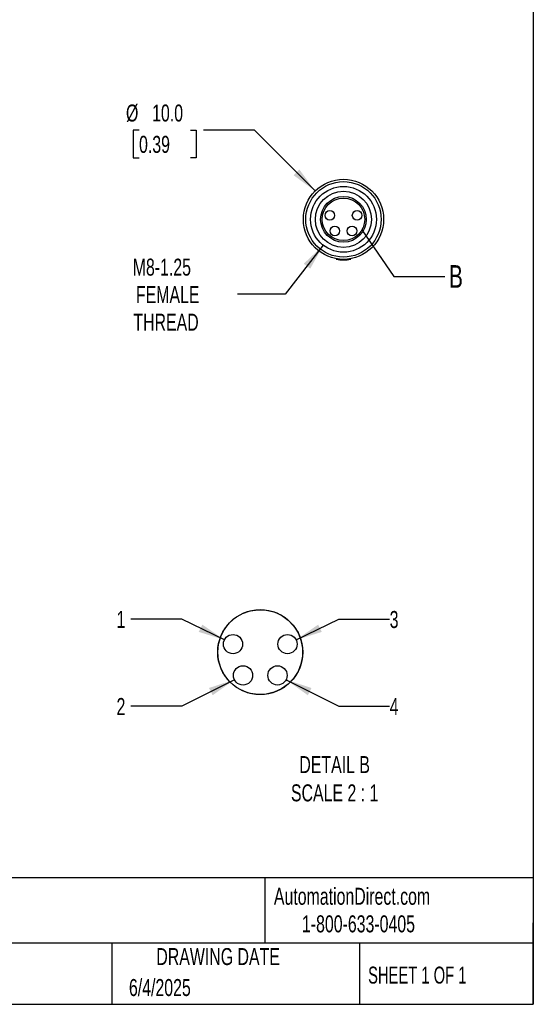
# Model space of a CAD drawing. Header units: millimetres. Extents: x 6 to 273, y 6 to 210.
# Tile 4 of 5: x 209 to 273, y 6 to 129. Entities that reach past the tile are written whole.
import ezdxf

# ---------------------------------------------------------------- set-up
doc = ezdxf.new("R2010")
doc.units = ezdxf.units.MM
doc.linetypes.add('SLD-Solid', pattern=[0])
doc.layers.add('DIMENSIONS', color=140, linetype='SLD-Solid', lineweight=25)
doc.layers.add('TEXT', color=140, linetype='SLD-Solid', lineweight=25)
doc.layers.add('SLD-DEFPOINTS', color=7, linetype='Continuous')
doc.styles.add('SLDTEXTSTYLE0', font='TXT', dxfattribs={"width": 0.7})
doc.styles.add('SLDTEXTSTYLE1', font='TXT', dxfattribs={"width": 0.65})
doc.dimstyles.new('SLDDIMSTYLE2', dxfattribs={"dimtxt": 2.158008, "dimasz": 3.302, "dimexe": 0, "dimexo": 0.0625, "dimgap": 0.539502, "dimtad": 0, "dimtih": 1, "dimtoh": 1, "dimdec": 1, "dimrnd": 1e-09, "dimzin": 4, "dimdsep": 46, "dimtxsty": 'SLDTEXTSTYLE0', "dimsah": 1, "dimcen": 0, "dimadec": 0, "dimazin": 1, "dimtfac": 1, "dimtdec": 1, "dimtofl": 0, "dimtmove": 0, "dimatfit": 3, "dimfxl": 0, "dimfrac": 2, "dimtolj": 1, "dimtzin": 12, "dimarcsym": 0})
doc.dimstyles.new('SLDDIMSTYLE3', dxfattribs={"dimtxt": 2.158008, "dimasz": 3.302, "dimexe": 0, "dimexo": 0.0625, "dimgap": 0.539502, "dimtad": 0, "dimtih": 1, "dimtoh": 1, "dimdec": 1, "dimrnd": 1e-09, "dimzin": 12, "dimdsep": 46, "dimtxsty": 'SLDTEXTSTYLE0', "dimsah": 1, "dimcen": 0, "dimadec": 0, "dimazin": 3, "dimtfac": 1, "dimtdec": 1, "dimtofl": 0, "dimtmove": 0, "dimatfit": 3, "dimfxl": 0, "dimfrac": 2, "dimtolj": 1, "dimtzin": 12, "dimarcsym": 0})
doc.dimstyles.new('SLDDIMSTYLE4', dxfattribs={"dimtxt": 0.18, "dimasz": 3.302, "dimexe": 0, "dimexo": 0.0625, "dimgap": 0, "dimtad": 0, "dimtih": 1, "dimtoh": 1, "dimdec": 0, "dimrnd": 1e-09, "dimzin": 0, "dimdsep": 46, "dimtxsty": 'Standard', "dimblk1": 'NONE', "dimblk2": 'NONE', "dimsah": 1, "dimcen": 0.09, "dimadec": 0, "dimazin": 0, "dimtfac": 3.302, "dimtdec": 0, "dimtofl": 0, "dimtmove": 0, "dimatfit": 3, "dimldrblk": 'NONE', "dimfxl": 0, "dimfrac": 2, "dimtolj": 1, "dimtzin": 0, "dimarcsym": 0})
doc.dimstyles.new('SLDDIMSTYLE5', dxfattribs={"dimtxt": 2.158008, "dimasz": 3.302, "dimexe": 0, "dimexo": 0.0625, "dimgap": 0.539502, "dimtad": 0, "dimtih": 1, "dimtoh": 1, "dimdec": 1, "dimlfac": 0.5, "dimrnd": 1e-09, "dimzin": 12, "dimdsep": 46, "dimtxsty": 'SLDTEXTSTYLE0', "dimsah": 1, "dimcen": 0, "dimadec": 0, "dimazin": 3, "dimtfac": 1, "dimtdec": 1, "dimtofl": 0, "dimtmove": 0, "dimatfit": 3, "dimfxl": 0, "dimfrac": 2, "dimtolj": 1, "dimtzin": 12, "dimarcsym": 0})

# ---------------------------------------------------------------- blocks, each defined once
blk = doc.blocks.new('_D_5')
at = {"layer": 'DIMENSIONS'}
for p, q in [((223.87, 115.33), (223.15, 115.33)), ((223.15, 115.33), (223.15, 111.9)), ((230.28, 115.33), (231.01, 115.33)), ((231.01, 115.33), (231.01, 111.9)), ((238.26, 115.33), (231.91, 115.33)), ((245.83, 107.76), (238.26, 115.33)), ((223.15, 111.9), (223.87, 111.9)), ((231.01, 111.9), (230.28, 111.9))]:
    blk.add_line(p, q, dxfattribs=at)
blk.add_solid([(245.83, 107.76), (243.86, 110.45), (243.14, 109.73)], dxfattribs=at)
at = {"layer": 'DIMENSIONS', "char_height": 2.117, "attachment_point": 1, "style": 'SLDTEXTSTYLE0'}
for s, insert in [('%%c', (222.24, 118.54)), ('10.0', (225.5, 118.54)), ('0.39', (223.87, 114.63))]:
    blk.add_mtext(s, dxfattribs=dict(at, insert=insert))
blk = doc.blocks.new('_D_6')
at = {"layer": 'DIMENSIONS'}
for p, q in [((246.85, 100.99), (242.1, 94.88)), ((242.1, 94.88), (236.14, 94.88))]:
    blk.add_line(p, q, dxfattribs=at)
blk.add_solid([(246.85, 100.99), (244.42, 98.69), (245.22, 98.07)], dxfattribs=at)
at = {"layer": 'DIMENSIONS', "char_height": 2.117, "attachment_point": 1, "style": 'SLDTEXTSTYLE0'}
for s, insert in [('M8-1.25', (223.08, 99.32)), ('FEMALE', (223.48, 95.89)), ('THREAD', (223.16, 92.46))]:
    blk.add_mtext(s, dxfattribs=dict(at, insert=insert))
blk = doc.blocks.new('_None')
blk = doc.blocks.new('_D_12')
at = {"layer": 'DIMENSIONS'}
for p, q in [((229.2, 54.37), (222.85, 54.37)), ((234.51, 51.79), (229.2, 54.37))]:
    blk.add_line(p, q, dxfattribs=at)
blk.add_solid([(234.51, 51.79), (231.77, 53.69), (231.32, 52.78)], dxfattribs=at)
at = {"layer": 'DIMENSIONS', "insert": (221.06, 55.39), "char_height": 2.12, "attachment_point": 1, "style": 'SLDTEXTSTYLE0'}
blk.add_mtext('1', dxfattribs=at)
blk = doc.blocks.new('_D_13')
at = {"layer": 'DIMENSIONS'}
for p, q in [((235.77, 46.82), (229.2, 43.52)), ((229.2, 43.52), (222.85, 43.52))]:
    blk.add_line(p, q, dxfattribs=at)
blk.add_solid([(235.77, 46.82), (232.59, 45.79), (233.04, 44.88)], dxfattribs=at)
at = {"layer": 'DIMENSIONS', "insert": (221.06, 44.54), "char_height": 2.12, "attachment_point": 1, "style": 'SLDTEXTSTYLE0'}
blk.add_mtext('2', dxfattribs=at)
blk = doc.blocks.new('_D_14')
at = {"layer": 'DIMENSIONS'}
for p, q in [((243.47, 51.79), (248.78, 54.37)), ((248.78, 54.37), (255.13, 54.37))]:
    blk.add_line(p, q, dxfattribs=at)
blk.add_solid([(243.47, 51.79), (246.66, 52.78), (246.21, 53.69)], dxfattribs=at)
at = {"layer": 'DIMENSIONS', "insert": (255.13, 55.39), "char_height": 2.12, "attachment_point": 1, "style": 'SLDTEXTSTYLE0'}
blk.add_mtext('3', dxfattribs=at)
blk = doc.blocks.new('_D_15')
at = {"layer": 'DIMENSIONS'}
for p, q in [((242.21, 46.82), (248.78, 43.52)), ((248.78, 43.52), (255.13, 43.52))]:
    blk.add_line(p, q, dxfattribs=at)
blk.add_solid([(242.21, 46.82), (244.93, 44.88), (245.39, 45.79)], dxfattribs=at)
at = {"layer": 'DIMENSIONS', "insert": (255.13, 44.54), "char_height": 2.12, "attachment_point": 1, "style": 'SLDTEXTSTYLE0'}
blk.add_mtext('4', dxfattribs=at)

msp = doc.modelspace()

# ---------------------------------------------------------------- linework, layer by layer
for p, q in [((248.48, 99.3), (248.47, 99.25)), ((249.37, 99.22), (249.37, 99.17)), ((250.26, 99.3), (250.27, 99.25))]:
    msp.add_line(p, q)
at = {"flags": 128}
msp.add_lwpolyline([(233.78, 49.26), (233.69, 50.26), (233.78, 51.26), (234.07, 52.23), (234.53, 53.12), (235.15, 53.92), (235.91, 54.58), (236.79, 55.08), (237.74, 55.41), (238.74, 55.55), (239.74, 55.51), (240.72, 55.27), (241.64, 54.85), (242.46, 54.26), (243.15, 53.54), (243.7, 52.69), (244.07, 51.75), (244.26, 50.76), (244.26, 49.76), (244.07, 48.77), (243.7, 47.83), (243.15, 46.98), (242.46, 46.25), (241.64, 45.67), (240.72, 45.25), (239.74, 45.01), (238.74, 44.97), (237.74, 45.11), (236.79, 45.44), (235.91, 45.94), (235.15, 46.6), (234.53, 47.39), (234.07, 48.29), (233.78, 49.26)], dxfattribs=at)
for centre, radius in [((249.37, 104.22), 5), ((249.37, 104.22), 4.7), ((249.37, 104.22), 4.1), ((249.37, 104.22), 3.5), ((249.37, 104.22), 2.85), ((249.37, 104.22), 2.65), ((247.67, 104.72), 0.6), ((251.07, 104.72), 0.6), ((248.29, 102.77), 0.6), ((250.44, 102.77), 0.6), ((235.59, 51.26), 1.2), ((242.39, 51.26), 1.2), ((236.84, 47.36), 1.2), ((241.14, 47.36), 1.2)]:
    msp.add_circle(centre, radius)
for start, end in [(259.7471, 270), (264.7462, 280.2529), (270, 280.2529)]:
    msp.add_arc((249.37, 104.22), 5.05, start, end)
at = {"layer": 'SLD-DEFPOINTS'}
msp.add_circle((238.99, 50.26), 5.3, dxfattribs=at)
at = {"layer": 'TEXT'}
for p, q in [((273.05, 209.55), (273.05, 6.35)), ((273.05, 22.13), (6.35, 22.13)), ((239.58, 22.13), (239.58, 13.97)), ((273.05, 6.35), (273.05, 16.51)), ((273.05, 13.97), (6.35, 13.97)), ((220.47, 13.97), (220.47, 6.35)), ((251.35, 13.97), (251.35, 6.35)), ((6.35, 6.35), (273.05, 6.35))]:
    msp.add_line(p, q, dxfattribs=at)
msp.add_circle((249.37, 104.22), 2.65, dxfattribs=at)

# ---------------------------------------------------------------- texts
for s, insert, char_height, attachment_point, style in [('B', (262.51, 98.51), 2.82, 1, 'SLDTEXTSTYLE0'), ('DETAIL B^JSCALE 2 : 1', (248.27, 37.3), 2.1167, 2, 'SLDTEXTSTYLE0'), ('AutomationDirect.com', (240.69, 20.88), 2.1167, 1, 'SLDTEXTSTYLE0'), ('1-800-633-0405', (244.19, 17.44), 2.1167, 1, 'SLDTEXTSTYLE0'), ('DRAWING DATE', (233.73, 13.36), 2.1167, 2, 'SLDTEXTSTYLE0'), ('SHEET 1 OF 1', (252.44, 11.05), 2.1167, 1, 'SLDTEXTSTYLE1'), ('6/4/2025', (222.61, 9.5), 2.117, 1, 'SLDTEXTSTYLE0')]:
    msp.add_mtext(s, dxfattribs=dict(at, insert=insert, char_height=char_height, attachment_point=attachment_point, style=style))

# ---------------------------------------------------------------- dimensions: what is measured, and where the dimension line sits
at = {"layer": 'DIMENSIONS'}
dim = msp.add_diameter_dim_2p(p1=(252.9, 100.69), p2=(245.83, 107.76), dimstyle='SLDDIMSTYLE2', dxfattribs=at)
dim.commit()
dim.dimension.update_dxf_attribs({"geometry": '_D_5', "text_midpoint": (227.08, 115.33), "dimtype": 163})
for p1, p2, text, dimstyle, picture, middle in [((251.89, 107.46), (246.85, 100.99), 'M8-1.25\\PFEMALE\\PTHREAD', 'SLDDIMSTYLE3', '_D_6', (229.02, 94.88)), ((236.67, 50.73), (234.51, 51.79), '1', 'SLDDIMSTYLE5', '_D_12', (221.95, 54.37)), ((241.31, 50.73), (243.47, 51.79), '3', 'SLDDIMSTYLE5', '_D_14', (256.02, 54.37)), ((237.91, 47.9), (235.77, 46.82), '2', 'SLDDIMSTYLE5', '_D_13', (221.95, 43.52)), ((240.07, 47.9), (242.21, 46.82), '4', 'SLDDIMSTYLE5', '_D_15', (256.02, 43.52))]:
    dim = msp.add_diameter_dim_2p(p1=p1, p2=p2, text=text, dimstyle=dimstyle, override={"dimpost": '<>'}, dxfattribs=at)
    dim.commit()
    dim.dimension.update_dxf_attribs({"geometry": picture, "text_midpoint": middle, "dimtype": 163})

# ---------------------------------------------------------------- leaders
at = {"layer": 'TEXT', "has_arrowhead": 0}
msp.add_leader([(251.68, 102.92), (255.66, 97.1), (262.01, 97.1)], dimstyle='SLDDIMSTYLE4', dxfattribs=at)

doc.saveas('drawing.dxf')
